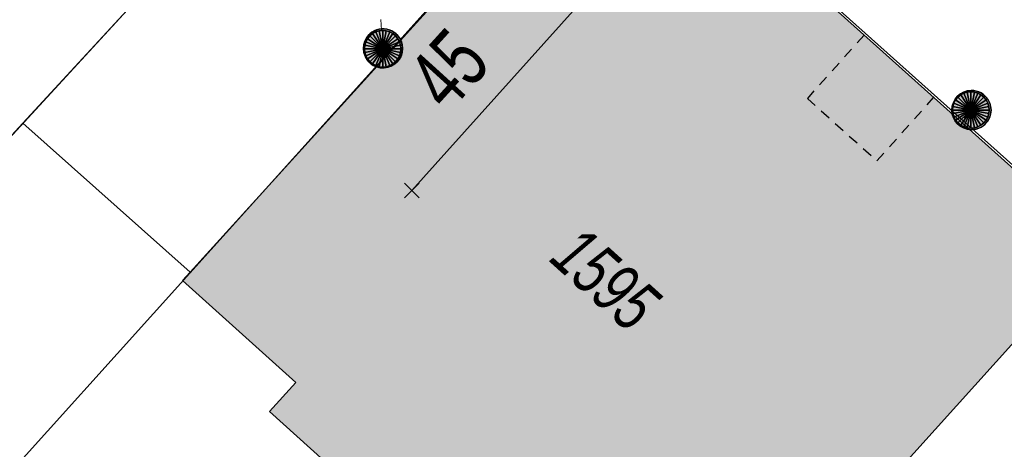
# Model space of a CAD drawing. Header units: metres. Extents: x 2695560 to 2696939, y 1260529 to 1262050.
# Tile 33 of 256: x 2695854.49 to 2695873.36, y 1260827.43 to 1260835.67. Entities that reach past the tile are written whole.
import ezdxf

# ---------------------------------------------------------------- set-up
doc = ezdxf.new("R2010")
doc.units = ezdxf.units.M
doc.linetypes.add('AUSGEZOGEN', pattern=[0])
doc.linetypes.add('VERDECKT2_S2', pattern=[0.36, 0.2, -0.16])
for name, color, linetype in [('XR$1$AV_Gebäudeflächen (BB)', 7, 'AUSGEZOGEN'), ('XR$1$AV_Haus-Nr.', 7, 'AUSGEZOGEN'), ('XR$1$AV_Linien (BB)', 7, 'AUSGEZOGEN'), ('XR$1$AV_Linien (EO)', 7, 'AUSGEZOGEN'), ('XR$1$AV_Versicherung-Nr.', 7, 'AUSGEZOGEN'), ('XR$1$AW_LK_Schachtdeckel', 24, 'AUSGEZOGEN'), ('XR$1$Liegenschaftsgrenzen', 7, 'AUSGEZOGEN'), ('XR$1$PFAW', 255, 'AUSGEZOGEN'), ('XR$1$RP_Abstandslinie', 7, 'AUSGEZOGEN')]:
    doc.layers.add(name, color=color, linetype=linetype)
for name, color, linetype, lineweight in [('XR$2$ABW-Linie-R-ungenau', 4, 'VERDECKT2_S2', 18), ('XR$2$ABW-Punkt', 6, 'AUSGEZOGEN', 18), ('XR$2$KOM-Linie-U-genau', 91, 'AUSGEZOGEN', 18), ('XR$2$KOM-Punkt-U', 91, 'AUSGEZOGEN', 18)]:
    doc.layers.add(name, color=color, linetype=linetype, lineweight=lineweight)
doc.styles.add('ARIAL', font='arial.ttf')

# ---------------------------------------------------------------- blocks, each defined once
blk = doc.blocks.new('COMPLEXOBJECT_1297')
at = {"layer": 'XR$1$Liegenschaftsgrenzen', "color": 7, "linetype": 'AUSGEZOGEN', "transparency": 33554687}
blk.add_line((5885.88, 10834.29), (5870.48, 10847.97), dxfattribs=at)
blk.add_arc((5872.474, 10850.212), 3.001, 139.2746, 228.3536, dxfattribs=at)
blk = doc.blocks.new('COMPLEXOBJECT_1389')
at = {"layer": 'XR$1$Liegenschaftsgrenzen', "color": 7, "linetype": 'AUSGEZOGEN', "transparency": 33554687}
blk.add_line((5866.4, 10844.92), (5880.24, 10832.6), dxfattribs=at)
for centre, radius, start, end in [((5865.243, 10843.272), 2.217, 97.5943, 138.2002), ((5865.019, 10843.466), 2.005, 46.475, 91.9804)]:
    blk.add_arc(centre, radius, start, end, dxfattribs=at)
blk = doc.blocks.new('BAW2082')
at = {"layer": 'XR$1$PFAW', "transparency": 33554687}
blk.add_hatch(color=7, dxfattribs=at).paths.add_polyline_path([(0.509, -0.003), (0.499, 0.098), (0.469, 0.194), (0.42, 0.283), (0.354, 0.359), (0.274, 0.421), (0.183, 0.466), (0.085, 0.491), (-0.016, 0.496), (-0.116, 0.481), (-0.211, 0.446), (-0.297, 0.392), (-0.37, 0.323), (-0.428, 0.24), (-0.468, 0.147), (-0.488, 0.047), (-0.488, -0.054), (-0.468, -0.153), (-0.428, -0.246), (-0.37, -0.329), (-0.297, -0.398), (-0.211, -0.452), (-0.116, -0.487), (-0.016, -0.502), (0.085, -0.497), (0.183, -0.472), (0.274, -0.427), (0.354, -0.366), (0.42, -0.289), (0.469, -0.2), (0.499, -0.104)])
at = {"transparency": 33554687}
for start, end in [(91.1948, 268.8052), (268.8052, 91.1948)]:
    blk.add_arc((0.01, 0), 0.5, start, end, dxfattribs=at)
at = {"layer": 'XR$1$PFAW', "transparency": 33554687}
blk.add_circle((0.009, -0.003), 0.5, dxfattribs=at)
blk = doc.blocks.new('KOM-UNBEKANNT-U')
at = {"layer": 'XR$2$KOM-Punkt-U', "linetype": 'AUSGEZOGEN', "lineweight": 20, "transparency": 33554687}
for p, q in [((0, 0, 2500), (-141, 141, 2500)), ((-141, -141, 2500), (0, 0, 2500)), ((0, 0, 2500), (141, 141, 2500)), ((141, -141, 2500), (0, 0, 2500))]:
    blk.add_line(p, q, dxfattribs=at)
blk = doc.blocks.new('ABW-KONTROLLSCHACHT')
at = {"layer": 'XR$2$ABW-Punkt', "linetype": 'AUSGEZOGEN', "lineweight": 25, "transparency": 33554687}
for points in [[(-291, 194, 2500), (0, 0, 2500), (-323, 134, 2500)], [(-291, 194), (0, 0), (-323, 134)], [(-291, 194, 2500), (-291, 194), (-323, 134), (-323, 134, 2500)], [(-247, 247, 2500), (0, 0, 2500), (-291, 194, 2500)], [(-247, 247), (0, 0), (-291, 194)], [(-247, 247, 2500), (-247, 247), (-291, 194), (-291, 194, 2500)], [(-194, 291, 2500), (0, 0, 2500), (-247, 247, 2500)], [(-194, 291), (0, 0), (-247, 247)], [(-194, 291, 2500), (-194, 291), (-247, 247), (-247, 247, 2500)], [(-134, 323, 2500), (0, 0, 2500), (-194, 291, 2500)], [(-134, 323), (0, 0), (-194, 291)], [(-134, 323, 2500), (-134, 323), (-194, 291), (-194, 291, 2500)], [(-68, 343, 2500), (0, 0, 2500), (-134, 323, 2500)], [(-68, 343), (0, 0), (-134, 323)], [(-68, 343, 2500), (-68, 343), (-134, 323), (-134, 323, 2500)], [(0, 350, 2500), (0, 0, 2500), (-68, 343, 2500)], [(0, 350), (0, 0), (-68, 343)], [(0, 350, 2500), (0, 350), (-68, 343), (-68, 343, 2500)], [(68, 343, 2500), (0, 0, 2500), (0, 350, 2500)], [(68, 343), (0, 0), (0, 350)], [(68, 343, 2500), (68, 343), (0, 350), (0, 350, 2500)], [(134, 323, 2500), (0, 0, 2500), (68, 343, 2500)], [(134, 323), (0, 0), (68, 343)], [(194, 291, 2500), (0, 0, 2500), (134, 323, 2500)], [(194, 291), (0, 0), (134, 323)], [(247, 247, 2500), (0, 0, 2500), (194, 291, 2500)], [(247, 247), (0, 0), (194, 291)], [(291, 194, 2500), (0, 0, 2500), (247, 247, 2500)], [(291, 194), (0, 0), (247, 247)], [(323, 134, 2500), (0, 0, 2500), (291, 194, 2500)], [(323, 134), (0, 0), (291, 194)], [(134, 323, 2500), (134, 323), (68, 343), (68, 343, 2500)], [(194, 291, 2500), (194, 291), (134, 323), (134, 323, 2500)], [(247, 247, 2500), (247, 247), (194, 291), (194, 291, 2500)], [(291, 194, 2500), (291, 194), (247, 247), (247, 247, 2500)], [(323, 134, 2500), (323, 134), (291, 194), (291, 194, 2500)], [(-343, 68, 2500), (0, 0, 2500), (-350, 0, 2500)], [(-343, 68), (0, 0), (-350, 0)], [(-343, 68, 2500), (-343, 68), (-350, 0), (-350, 0, 2500)], [(-350, 0, 2500), (0, 0, 2500), (-343, -68, 2500)], [(-350, 0), (0, 0), (-343, -68)], [(-323, 134, 2500), (0, 0, 2500), (-343, 68, 2500)], [(-323, 134), (0, 0), (-343, 68)], [(-323, 134, 2500), (-323, 134), (-343, 68), (-343, 68, 2500)], [(-343, -68, 2500), (0, 0, 2500), (-323, -134, 2500)], [(-343, -68), (0, 0), (-323, -134)], [(-323, -134, 2500), (0, 0, 2500), (-291, -194, 2500)], [(-323, -134), (0, 0), (-291, -194)], [(-291, -194, 2500), (0, 0, 2500), (-247, -247, 2500)], [(-291, -194), (0, 0), (-247, -247)], [(-247, -247, 2500), (0, 0, 2500), (-194, -291, 2500)], [(-247, -247), (0, 0), (-194, -291)], [(-194, -291, 2500), (0, 0, 2500), (-134, -323, 2500)], [(-194, -291), (0, 0), (-134, -323)], [(-134, -323, 2500), (0, 0, 2500), (-68, -343, 2500)], [(-134, -323), (0, 0), (-68, -343)], [(-68, -343, 2500), (0, 0, 2500), (0, -350, 2500)], [(-68, -343), (0, 0), (0, -350)], [(343, 68, 2500), (0, 0, 2500), (323, 134, 2500)], [(343, 68), (0, 0), (323, 134)], [(350, 0, 2500), (0, 0, 2500), (343, 68, 2500)], [(350, 0), (0, 0), (343, 68)], [(0, -350, 2500), (0, 0, 2500), (68, -343, 2500)], [(68, -343, 2500), (0, 0, 2500), (134, -323, 2500)], [(134, -323, 2500), (0, 0, 2500), (194, -291, 2500)], [(194, -291, 2500), (0, 0, 2500), (247, -247, 2500)], [(247, -247, 2500), (0, 0, 2500), (291, -194, 2500)], [(291, -194, 2500), (0, 0, 2500), (323, -134, 2500)], [(323, -134, 2500), (0, 0, 2500), (343, -68, 2500)], [(343, -68, 2500), (0, 0, 2500), (350, 0, 2500)], [(0, -350), (0, 0), (68, -343)], [(68, -343), (0, 0), (134, -323)], [(134, -323), (0, 0), (194, -291)], [(194, -291), (0, 0), (247, -247)], [(247, -247), (0, 0), (291, -194)], [(291, -194), (0, 0), (323, -134)], [(323, -134), (0, 0), (343, -68)], [(343, -68), (0, 0), (350, 0)], [(343, 68, 2500), (343, 68), (323, 134), (323, 134, 2500)], [(350, 0, 2500), (350, 0), (343, 68), (343, 68, 2500)], [(-350, 0, 2500), (-350, 0), (-343, -68), (-343, -68, 2500)], [(-343, -68, 2500), (-343, -68), (-323, -134), (-323, -134, 2500)], [(-323, -134, 2500), (-323, -134), (-291, -194), (-291, -194, 2500)], [(291, -194, 2500), (291, -194), (323, -134), (323, -134, 2500)], [(323, -134, 2500), (323, -134), (343, -68), (343, -68, 2500)], [(343, -68, 2500), (343, -68), (350, 0), (350, 0, 2500)], [(-291, -194, 2500), (-291, -194), (-247, -247), (-247, -247, 2500)], [(-247, -247, 2500), (-247, -247), (-194, -291), (-194, -291, 2500)], [(-194, -291, 2500), (-194, -291), (-134, -323), (-134, -323, 2500)], [(-134, -323, 2500), (-134, -323), (-68, -343), (-68, -343, 2500)], [(-68, -343, 2500), (-68, -343), (0, -350), (0, -350, 2500)], [(0, -350, 2500), (0, -350), (68, -343), (68, -343, 2500)], [(68, -343, 2500), (68, -343), (134, -323), (134, -323, 2500)], [(134, -323, 2500), (134, -323), (194, -291), (194, -291, 2500)], [(194, -291, 2500), (194, -291), (247, -247), (247, -247, 2500)], [(247, -247, 2500), (247, -247), (291, -194), (291, -194, 2500)]]:
    blk.add_3dface(points, dxfattribs=at)
blk = doc.blocks.new('ABW-DECKEL')
at = {"layer": 'XR$2$ABW-Punkt', "linetype": 'AUSGEZOGEN', "lineweight": 25, "transparency": 33554687}
for points in [[(-291, 194, 2500), (0, 0, 2500), (-323, 134, 2500)], [(-291, 194), (0, 0), (-323, 134)], [(-291, 194, 2500), (-291, 194), (-323, 134), (-323, 134, 2500)], [(-247, 247, 2500), (0, 0, 2500), (-291, 194, 2500)], [(-247, 247), (0, 0), (-291, 194)], [(-247, 247, 2500), (-247, 247), (-291, 194), (-291, 194, 2500)], [(-194, 291, 2500), (0, 0, 2500), (-247, 247, 2500)], [(-194, 291), (0, 0), (-247, 247)], [(-194, 291, 2500), (-194, 291), (-247, 247), (-247, 247, 2500)], [(-134, 323, 2500), (0, 0, 2500), (-194, 291, 2500)], [(-134, 323), (0, 0), (-194, 291)], [(-134, 323, 2500), (-134, 323), (-194, 291), (-194, 291, 2500)], [(-68, 343, 2500), (0, 0, 2500), (-134, 323, 2500)], [(-68, 343), (0, 0), (-134, 323)], [(-68, 343, 2500), (-68, 343), (-134, 323), (-134, 323, 2500)], [(0, 350, 2500), (0, 0, 2500), (-68, 343, 2500)], [(0, 350), (0, 0), (-68, 343)], [(0, 350, 2500), (0, 350), (-68, 343), (-68, 343, 2500)], [(68, 343, 2500), (0, 0, 2500), (0, 350, 2500)], [(68, 343), (0, 0), (0, 350)], [(68, 343, 2500), (68, 343), (0, 350), (0, 350, 2500)], [(134, 323, 2500), (0, 0, 2500), (68, 343, 2500)], [(134, 323), (0, 0), (68, 343)], [(194, 291, 2500), (0, 0, 2500), (134, 323, 2500)], [(194, 291), (0, 0), (134, 323)], [(247, 247, 2500), (0, 0, 2500), (194, 291, 2500)], [(247, 247), (0, 0), (194, 291)], [(291, 194, 2500), (0, 0, 2500), (247, 247, 2500)], [(291, 194), (0, 0), (247, 247)], [(323, 134, 2500), (0, 0, 2500), (291, 194, 2500)], [(323, 134), (0, 0), (291, 194)], [(134, 323, 2500), (134, 323), (68, 343), (68, 343, 2500)], [(194, 291, 2500), (194, 291), (134, 323), (134, 323, 2500)], [(247, 247, 2500), (247, 247), (194, 291), (194, 291, 2500)], [(291, 194, 2500), (291, 194), (247, 247), (247, 247, 2500)], [(323, 134, 2500), (323, 134), (291, 194), (291, 194, 2500)], [(-343, 68, 2500), (0, 0, 2500), (-350, 0, 2500)], [(-343, 68), (0, 0), (-350, 0)], [(-343, 68, 2500), (-343, 68), (-350, 0), (-350, 0, 2500)], [(-350, 0, 2500), (0, 0, 2500), (-343, -68, 2500)], [(-350, 0), (0, 0), (-343, -68)], [(-323, 134, 2500), (0, 0, 2500), (-343, 68, 2500)], [(-323, 134), (0, 0), (-343, 68)], [(-323, 134, 2500), (-323, 134), (-343, 68), (-343, 68, 2500)], [(-343, -68, 2500), (0, 0, 2500), (-323, -134, 2500)], [(-343, -68), (0, 0), (-323, -134)], [(-323, -134, 2500), (0, 0, 2500), (-291, -194, 2500)], [(-323, -134), (0, 0), (-291, -194)], [(-291, -194, 2500), (0, 0, 2500), (-247, -247, 2500)], [(-291, -194), (0, 0), (-247, -247)], [(-247, -247, 2500), (0, 0, 2500), (-194, -291, 2500)], [(-247, -247), (0, 0), (-194, -291)], [(-194, -291, 2500), (0, 0, 2500), (-134, -323, 2500)], [(-194, -291), (0, 0), (-134, -323)], [(-134, -323, 2500), (0, 0, 2500), (-68, -343, 2500)], [(-134, -323), (0, 0), (-68, -343)], [(-68, -343, 2500), (0, 0, 2500), (0, -350, 2500)], [(-68, -343), (0, 0), (0, -350)], [(343, 68, 2500), (0, 0, 2500), (323, 134, 2500)], [(343, 68), (0, 0), (323, 134)], [(350, 0, 2500), (0, 0, 2500), (343, 68, 2500)], [(350, 0), (0, 0), (343, 68)], [(0, -350, 2500), (0, 0, 2500), (68, -343, 2500)], [(68, -343, 2500), (0, 0, 2500), (134, -323, 2500)], [(134, -323, 2500), (0, 0, 2500), (194, -291, 2500)], [(194, -291, 2500), (0, 0, 2500), (247, -247, 2500)], [(247, -247, 2500), (0, 0, 2500), (291, -194, 2500)], [(291, -194, 2500), (0, 0, 2500), (323, -134, 2500)], [(323, -134, 2500), (0, 0, 2500), (343, -68, 2500)], [(343, -68, 2500), (0, 0, 2500), (350, 0, 2500)], [(0, -350), (0, 0), (68, -343)], [(68, -343), (0, 0), (134, -323)], [(134, -323), (0, 0), (194, -291)], [(194, -291), (0, 0), (247, -247)], [(247, -247), (0, 0), (291, -194)], [(291, -194), (0, 0), (323, -134)], [(323, -134), (0, 0), (343, -68)], [(343, -68), (0, 0), (350, 0)], [(343, 68, 2500), (343, 68), (323, 134), (323, 134, 2500)], [(350, 0, 2500), (350, 0), (343, 68), (343, 68, 2500)], [(-350, 0, 2500), (-350, 0), (-343, -68), (-343, -68, 2500)], [(-343, -68, 2500), (-343, -68), (-323, -134), (-323, -134, 2500)], [(-323, -134, 2500), (-323, -134), (-291, -194), (-291, -194, 2500)], [(291, -194, 2500), (291, -194), (323, -134), (323, -134, 2500)], [(323, -134, 2500), (323, -134), (343, -68), (343, -68, 2500)], [(343, -68, 2500), (343, -68), (350, 0), (350, 0, 2500)], [(-291, -194, 2500), (-291, -194), (-247, -247), (-247, -247, 2500)], [(-247, -247, 2500), (-247, -247), (-194, -291), (-194, -291, 2500)], [(-194, -291, 2500), (-194, -291), (-134, -323), (-134, -323, 2500)], [(-134, -323, 2500), (-134, -323), (-68, -343), (-68, -343, 2500)], [(-68, -343, 2500), (-68, -343), (0, -350), (0, -350, 2500)], [(0, -350, 2500), (0, -350), (68, -343), (68, -343, 2500)], [(68, -343, 2500), (68, -343), (134, -323), (134, -323, 2500)], [(134, -323, 2500), (134, -323), (194, -291), (194, -291, 2500)], [(194, -291, 2500), (194, -291), (247, -247), (247, -247, 2500)], [(247, -247, 2500), (247, -247), (291, -194), (291, -194, 2500)]]:
    blk.add_3dface(points, dxfattribs=at)

msp = doc.modelspace()

# ---------------------------------------------------------------- hatches: boundary and pattern name
at = {"layer": 'XR$1$AV_Gebäudeflächen (BB)', "true_color": 0xd2d2d2, "transparency": 33554687}
msp.add_hatch(color=254, dxfattribs=at).paths.add_polyline_path([(2695873.877, 1260832.499), (2695869.471, 1260836.452), (2695865.83, 1260839.718), (2695857.758, 1260830.831), (2695857.612, 1260830.67), (2695859.781, 1260828.714), (2695859.278, 1260828.156), (2695866.484, 1260821.657), (2695875.196, 1260831.316)])

# ---------------------------------------------------------------- linework, layer by layer
at = {"layer": 'XR$1$AV_Linien (BB)', "color": 7, "linetype": 'AUSGEZOGEN', "transparency": 33554687}
for p, q in [((2695862.526, 1260842.349), (2695854.553, 1260833.682)), ((2695857.758, 1260830.831), (2695865.83, 1260839.718)), ((2695869.471, 1260836.452), (2695873.877, 1260832.499)), ((2695854.553, 1260833.682), (2695857.758, 1260830.831))]:
    msp.add_line(p, q, dxfattribs=at)
for points in [[(2695854.553, 1260833.682), (2695850.731, 1260829.528), (2695845.149, 1260823.461)], [(2695875.196, 1260831.316), (2695866.484, 1260821.657), (2695859.278, 1260828.156)], [(2695859.278, 1260828.156), (2695859.781, 1260828.714), (2695857.612, 1260830.67), (2695857.758, 1260830.831)]]:
    msp.add_lwpolyline(points, dxfattribs=at)
at = {"layer": 'XR$1$AV_Linien (EO)', "color": 7, "linetype": 'VERDECKT2_S2', "transparency": 33554687}
msp.add_lwpolyline([(2695870.676, 1260835.371), (2695869.587, 1260834.158), (2695870.92, 1260832.962), (2695872.008, 1260834.176)], dxfattribs=at)
at = {"layer": 'XR$1$Liegenschaftsgrenzen', "color": 7, "linetype": 'AUSGEZOGEN', "transparency": 33554687}
msp.add_line((2695850.731, 1260829.528), (2695864.56, 1260844.56), dxfattribs=at)
at = {"layer": 'XR$1$RP_Abstandslinie', "color": 7, "linetype": 'AUSGEZOGEN', "transparency": 33554687}
msp.add_line((2695865.82, 1260839.77), (2695843.999, 1260815.531), dxfattribs=at)
msp.add_lwpolyline([(2695897.106, 1260787.779), (2695908.02, 1260802.06), (2695865.82, 1260839.77)], dxfattribs=at)
at = {"layer": 'XR$2$ABW-Linie-R-ungenau', "linetype": 'VERDECKT2_S2', "transparency": 33554687}
for p, q in [((2695861.448, 1260835.108), (2695861.375, 1260836.215)), ((2695872.721, 1260833.935), (2695872.521, 1260833.712))]:
    msp.add_line(p, q, dxfattribs=at)
at = {"layer": 'XR$2$KOM-Linie-U-genau', "linetype": 'AUSGEZOGEN', "transparency": 33554687}
msp.add_lwpolyline([(2695867.351, 1260838.349), (2695862.677, 1260833.138), (2695862.009, 1260832.394)], dxfattribs=at)

# ---------------------------------------------------------------- block references
at = {"layer": 'XR$1$AW_LK_Schachtdeckel', "color": 24, "linetype": 'AUSGEZOGEN', "lineweight": -3, "transparency": 33554687, "xscale": 0.7499999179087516, "yscale": 0.7499999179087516, "rotation": 93.78263854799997}
msp.add_blockref('BAW2082', (2695861.453, 1260835.108), dxfattribs=at)
at = {"layer": 'XR$1$AW_LK_Schachtdeckel', "color": 24, "linetype": 'AUSGEZOGEN', "lineweight": -3, "transparency": 33554687, "xscale": 0.7499999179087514, "yscale": 0.7499999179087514}
msp.add_blockref('BAW2082', (2695872.726, 1260833.935), dxfattribs=at)
at = {"layer": 'XR$1$Liegenschaftsgrenzen', "color": 7, "linetype": 'AUSGEZOGEN', "lineweight": -3, "transparency": 33554687}
for name in ['COMPLEXOBJECT_1297', 'COMPLEXOBJECT_1389']:
    msp.add_blockref(name, (2690000.97, 1249999.81), dxfattribs=at)
at = {"layer": 'XR$2$ABW-Punkt', "color": 6, "linetype": 'AUSGEZOGEN', "lineweight": 18, "transparency": 33554687, "xscale": 0.001, "yscale": 0.001, "zscale": 0.001, "rotation": 360}
for name, p in [('ABW-KONTROLLSCHACHT', (2695861.448, 1260835.108)), ('ABW-DECKEL', (2695861.448, 1260835.108)), ('ABW-KONTROLLSCHACHT', (2695872.721, 1260833.935)), ('ABW-DECKEL', (2695872.721, 1260833.935))]:
    msp.add_blockref(name, p, dxfattribs=at)
at = {"layer": 'XR$2$KOM-Punkt-U', "color": 91, "linetype": 'AUSGEZOGEN', "lineweight": 18, "transparency": 33554687, "xscale": 0.001, "yscale": 0.001, "zscale": 0.001}
msp.add_blockref('KOM-UNBEKANNT-U', (2695862.009, 1260832.394), dxfattribs=at)

# ---------------------------------------------------------------- texts
at = {"layer": 'XR$1$AV_Haus-Nr.', "color": 7, "transparency": 33554687, "insert": (2695862.271, 1260835.11), "char_height": 1.1621, "width": 1.68109, "attachment_point": 2, "rotation": 47.7522, "style": 'ARIAL'}
msp.add_mtext('\\W0.70;45', dxfattribs=at)
at = {"layer": 'XR$1$AV_Versicherung-Nr.', "color": 7, "transparency": 33554687, "insert": (2695865.718, 1260830.703), "char_height": 0.96842, "width": 2.45636, "attachment_point": 5, "rotation": 317.9502, "style": 'ARIAL'}
msp.add_mtext('\\A1;{\\fArial|i1|b0;\\H0.968418;\\W0.700000;\\C7;1595}\\P', dxfattribs=at)

doc.saveas('drawing.dxf')
